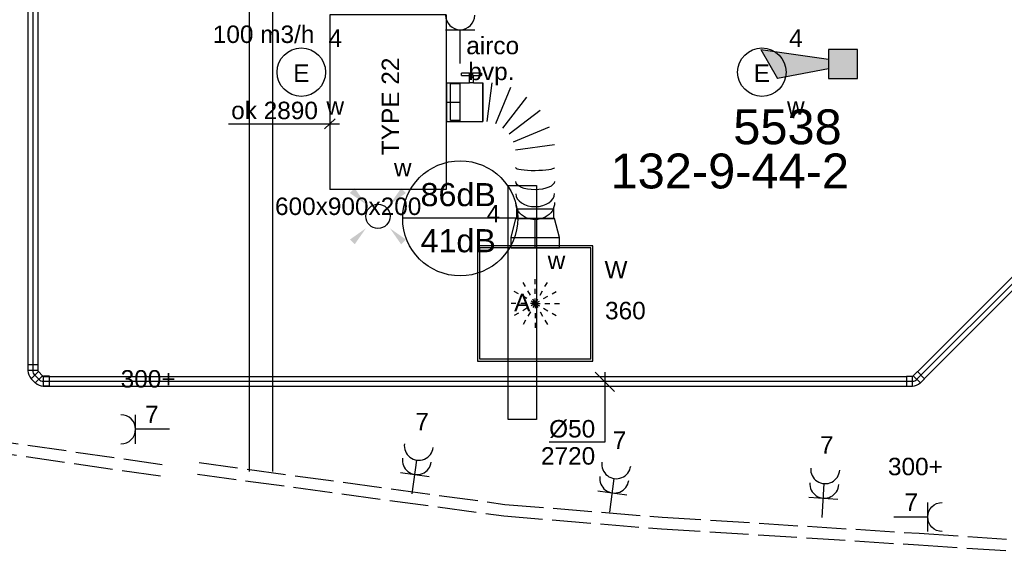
# Model space of a CAD drawing. Extents: x -257677 to 221252, y -185516 to 120782.
# Tile 92 of 171: x -48726 to -43647, y -55251 to -52439. Entities that reach past the tile are written whole.
import ezdxf
from ezdxf.enums import TextEntityAlignment as Align
from ezdxf.lldxf.tags import DXFTag

# ---------------------------------------------------------------- set-up
doc = ezdxf.new("R2010")
doc.units = 0
doc.header["$LTSCALE"] = 50
for name, pattern in [('AUSGEZOGEN', [0]), ('E_GOOT3', [5, 4, -1]), ('STREEPJES', [0.1, 0.05, -0.05])]:
    doc.linetypes.add(name, pattern=pattern)
doc.layers.get('0').update_dxf_attribs({"linetype": 'CONTINUOUS'})
for name, color, linetype in [('AIRCO', 3, 'CONTINUOUS'), ('brandmeld serienummer', 2, 'CONTINUOUS'), ('brandmelddecibels', 3, 'CONTINUOUS'), ('brandmeldserienummers', 1, 'CONTINUOUS'), ('EL6131--', 2, 'CONTINUOUS'), ('EL6131--_WG', 2, 'CONTINUOUS'), ('EL6222--', 3, 'CONTINUOUS'), ('EL6311--', 3, 'CONTINUOUS'), ('EL6511--', 3, 'CONTINUOUS'), ('EM6131--', 1, 'CONTINUOUS'), ('WL524---_D', 153, 'CONTINUOUS'), ('WL524---_HARTLIJN', 8, 'CONTINUOUS'), ('WL570---_TOEVOER', 3, 'CONTINUOUS'), ('WL570---_TOEVOER_HL', 8, 'CONTINUOUS'), ('WL570---_TOEVOER_RST', 2, 'CONTINUOUS'), ('WL570---_TOEVOER_RST_HL', 1, 'CONTINUOUS'), ('WL5911--_D', 2, 'CONTINUOUS'), ('WM524---', 1, 'CONTINUOUS'), ('WM570---_TOEVOER', 1, 'CONTINUOUS'), ('WM570---_TOEVOER_PR', 1, 'CONTINUOUS'), ('WM570---_TOEVOER_RST_PR', 1, 'CONTINUOUS')]:
    doc.layers.add(name, color=color, linetype=linetype)
doc.styles.add('BURO-018', font='ARIAL.TTF', dxfattribs={"height": 63})
doc.styles.add('BURO-025', font='ARIAL.TTF', dxfattribs={"height": 125})
tags = doc.linetypes.add('CENTER2', pattern=[28.575000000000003, 19.05, -3.175, 3.175, -3.175]).pattern_tags.tags
tags[10:11] = [DXFTag(74, 4), DXFTag(75, 0), DXFTag(340, '0'), DXFTag(46, 1.0), DXFTag(50, 0.0), DXFTag(44, 0.0), DXFTag(45, 0.0)]
tags[8:9] = [DXFTag(74, 4), DXFTag(75, 0), DXFTag(340, '0'), DXFTag(46, 1.0), DXFTag(50, 0.0), DXFTag(44, 0.0), DXFTag(45, 0.0)]
tags[6:7] = [DXFTag(74, 4), DXFTag(75, 0), DXFTag(340, '0'), DXFTag(46, 1.0), DXFTag(50, 0.0), DXFTag(44, 0.0), DXFTag(45, 0.0)]
tags[4:5] = [DXFTag(74, 4), DXFTag(75, 0), DXFTag(340, '0'), DXFTag(46, 1.0), DXFTag(50, 0.0), DXFTag(44, 0.0), DXFTag(45, 0.0)]

# ---------------------------------------------------------------- blocks, each defined once
blk = doc.blocks.new('E00411')
at = {"color": 0, "linetype": 'Continuous'}
blk.add_circle((0, 0), 1.25, dxfattribs=at)
for points in [[(-2.891705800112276, 2.395768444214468), (-2.395768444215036, 2.891705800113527), (-1.237436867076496, 1.237436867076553)], [(2.395768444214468, 2.891705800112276), (2.891705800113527, 2.395768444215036), (1.237436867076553, 1.237436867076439)], [(-2.395768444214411, -2.891705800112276), (-2.89170580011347, -2.395768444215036), (-1.237436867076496, -1.237436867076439)], [(2.89170580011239, -2.395768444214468), (2.395768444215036, -2.891705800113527), (1.237436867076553, -1.237436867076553)]]:
    blk.add_solid(points, dxfattribs=at)
at = {"color": 0, "linetype": 'Continuous', "style": 'BURO-018'}
for tag, height, p in [('E_SLET1', 1.8, (-2.842e-13, 4.641705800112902)), ('E_GROEP', 1.799999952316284, (0, 0)), ('E_GKAST', 1.799999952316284, (0, 0))]:
    blk.add_attdef(tag, text='', height=height, dxfattribs=at).set_placement(p, align=Align.MIDDLE)
at = {"color": 0, "linetype": 'Continuous', "style": 'BURO-018', "flags": 1}
for tag in ['E_MATCODE', 'E_SGROEP']:
    blk.add_attdef(tag, text='', height=1.799999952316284, dxfattribs=at).set_placement((0, 0), align=Align.MIDDLE)
blk = doc.blocks.new('1115B3')
at = {"color": 0, "linetype": 'Continuous'}
blk.add_circle((0, 3.5), 2.5, dxfattribs=at)
at = {"color": 0, "linetype": 'Continuous', "style": 'BURO-018'}
for tag, p in [('E_GKAST', (0, 11.5)), ('E_GROEP', (0, 8.5)), ('E_SGROEP', (4.5, 8.5)), ('E_ARMCODE', (0, 3.5)), ('E_SLET', (4.5, 2.5))]:
    blk.add_attdef(tag, text='', height=1.8, dxfattribs=at).set_placement(p, align=Align.MIDDLE)
blk = doc.blocks.new('*U748')
at = {"color": 0, "ltscale": 10}
for p, q in [((1.818989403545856e-12, 60.00000000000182, -2730), (6062.191036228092, 60.0000000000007, -2730)), ((1.818989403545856e-12, -59.99999999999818, -2730), (6062.191036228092, -59.9999999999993, -2730))]:
    blk.add_line(p, q, dxfattribs=at)
at = {"layer": 'EM6131--', "color": 1, "style": 'BURO-018'}
blk.add_attdef('POSNR', text='', height=90, dxfattribs=at).set_placement((0, 0), align=Align.MIDDLE)
blk = doc.blocks.new('111304A')
at = {"color": 0, "linetype": 'Continuous'}
for p, q in [((0, 1), (0, 4.5)), ((-1.5, 3), (1.5, 3))]:
    blk.add_line(p, q, dxfattribs=at)
for centre in [(0, 6), (0, 4.5)]:
    blk.add_arc(centre, 1.5, 180, 0, dxfattribs=at)
at = {"color": 0, "linetype": 'Continuous', "style": 'BURO-018'}
for tag, p in [('E_GKAST', (0, 11.5)), ('E_GROEP', (0, 8.5)), ('E_SGROEP', (4.5, 8.5))]:
    blk.add_attdef(tag, text='', height=1.8, dxfattribs=at).set_placement(p, align=Align.MIDDLE)
at = {"color": 0, "linetype": 'Continuous', "style": 'BURO-018', "flags": 1}
for tag, height, p in [('E_VERMCODE', 1.8, (13, 8.5)), ('E_MATCODE', 1.799999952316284, (0, 0))]:
    blk.add_attdef(tag, text='', height=height, dxfattribs=at).set_placement(p, align=Align.MIDDLE)
blk = doc.blocks.new('111304')
at = {"color": 0, "linetype": 'Continuous'}
for p, q in [((-1.5, 4.5), (1.5, 4.5)), ((0, 1), (0, 4.5))]:
    blk.add_line(p, q, dxfattribs=at)
blk.add_arc((0, 6), 1.5, 180, 0, dxfattribs=at)
at = {"color": 0, "linetype": 'Continuous', "style": 'BURO-018'}
for tag, p in [('E_GKAST', (0, 11.5)), ('E_GROEP', (0, 8.5)), ('E_SGROEP', (4.5, 8.5))]:
    blk.add_attdef(tag, text='', height=1.8, dxfattribs=at).set_placement(p, align=Align.MIDDLE)
at = {"color": 0, "linetype": 'Continuous', "style": 'BURO-018', "flags": 1}
for tag, height, p in [('E_VERMCODE', 1.8, (13, 8.5)), ('E_MATCODE', 1.799999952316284, (0, 0))]:
    blk.add_attdef(tag, text='', height=height, dxfattribs=at).set_placement(p, align=Align.MIDDLE)
blk = doc.blocks.new('E00028')
at = {"color": 0, "linetype": 'Continuous'}
for p, q in [((1.5, 11), (-1.5, 9.267949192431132)), ((1.5, 11), (0.5, 4)), ((-0.5, 4), (-1.5, 9.267949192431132)), ((-1.5, 4), (-1.5, 1)), ((1.5, 4), (-1.5, 4)), ((1.5, 1), (1.5, 4)), ((-1.5, 1), (1.5, 1))]:
    blk.add_line(p, q, dxfattribs=at)
for points in [[(-1.5, 9.267949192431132), (1.5, 11), (-0.5, 4), (0.5, 4)], [(-1.5, 4), (1.5, 4), (-1.5, 1), (1.5, 1)]]:
    blk.add_solid(points, dxfattribs=at)
at = {"color": 0, "linetype": 'Continuous', "style": 'BURO-018'}
blk.add_attdef('E_TEXT1', text='', height=1.8, dxfattribs=at).set_placement((0, 13.5), align=Align.MIDDLE)
at = {"color": 0, "linetype": 'Continuous', "style": 'BURO-018', "flags": 1}
blk.add_attdef('E_MATCODE', (0, 0), '', height=1.799999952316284, dxfattribs=at)
blk = doc.blocks.new('*U807')
at = {"color": 2, "ltscale": 10}
for p, q in [((449.9999999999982, 300, -2900), (-450.0000000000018, 300.0000000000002, -2900)), ((-450.0000000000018, -300, -2900), (-450.0000000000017, 300, -2900)), ((449.9999999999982, -300, -2900), (449.9999999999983, 300, -2900)), ((449.9999999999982, -300, -2900), (-450.0000000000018, -299.9999999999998, -2900))]:
    blk.add_line(p, q, dxfattribs=at)
at = {"layer": 'WL5911--_D', "color": 2, "style": 'BURO-025'}
blk.add_attdef('POSNR', text='', height=125, dxfattribs=at).set_placement((0, 0), align=Align.MIDDLE)
blk = doc.blocks.new('*U808')
at = {"color": 0, "ltscale": 10}
for p, q in [((297.5, 297.5, -2782.5), (-297.5, 297.5, -2782.5)), ((-297.5, 297.5, -2782.5), (-297.5, -297.5, -2782.5)), ((286.5, 286.5, -2782.5), (-286.5, 286.5, -2782.5)), ((-286.5, -286.5, -2782.5), (-286.5, 286.5, -2782.5)), ((286.5, -286.5, -2782.5), (286.5, 286.5, -2782.5)), ((297.5, -297.5, -2782.5), (297.5, 297.5, -2782.5)), ((-297.5, -297.5, -2782.5), (297.5, -297.5, -2782.5)), ((286.5, -286.5, -2782.5), (-286.5, -286.5, -2782.5))]:
    blk.add_line(p, q, dxfattribs=at)
at = {"color": 8, "linetype": 'STREEPJES', "ltscale": 10}
for q in [(-62.5, 108.2531754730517, -2782.5), (0, 125, -2782.5), (62.5, 108.2531754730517, -2782.5), (-108.2531754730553, 62.5, -2782.5), (108.2531754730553, 62.5, -2782.5), (-125, 0, -2782.5), (-108.2531754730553, -62.5, -2782.5), (-62.5, -108.2531754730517, -2782.5), (0, -125, -2782.5), (62.5, -108.2531754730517, -2782.5), (108.2531754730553, -62.5, -2782.5), (125, 0, -2782.5)]:
    blk.add_line((0, 0, -2782.5), q, dxfattribs=at)
at = {"layer": 'WL570---_TOEVOER_RST_HL', "linetype": 'CENTER2'}
blk.add_circle((0, 0, -2782.5), 0.075, dxfattribs=at)
at = {"layer": 'WL570---_TOEVOER_RST', "color": 1, "style": 'BURO-018'}
for tag in ['MC', 'Q']:
    blk.add_attdef(tag, text='', height=90, dxfattribs=at).set_placement((0, 0), align=Align.MIDDLE)
at = {"layer": 'WM570---_TOEVOER_RST_PR', "color": 1, "style": 'BURO-018'}
blk.add_attdef('POSNR', text='', height=90, dxfattribs=at).set_placement((0, 0), align=Align.MIDDLE)
blk = doc.blocks.new('*U908')
at = {"color": 0, "ltscale": 10}
for p, q in [((0, 100, -2960), (68.89988990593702, 100, -2960)), ((0, -100, -2960), (0, 100, -2960)), ((0, -100, -2960), (68.89988990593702, -100, -2960))]:
    blk.add_line(p, q, dxfattribs=at)
at = {"layer": 'WL570---_TOEVOER_HL', "linetype": 'CENTER2'}
blk.add_line((0, 0, -2960), (68.89988990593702, 0, -2960), dxfattribs=at)
at = {"layer": 'WM570---_TOEVOER_PR', "color": 1, "style": 'BURO-018'}
blk.add_attdef('POSNR', text='', height=90, dxfattribs=at).set_placement((0, 0), align=Align.MIDDLE)
blk = doc.blocks.new('*U909')
at = {"color": 0, "ltscale": 10}
for p, q in [((-53, 125, -2805), (0, 125, -2805)), ((-53, 125, -2805), (-53.00000000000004, -125, -2805)), ((0, 125, -2805), (99.09999999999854, 99.99999999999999, -2805)), ((0, 125, -2805), (-4.592425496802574e-14, -125, -2805)), ((0, 125, -2805), (-4.592425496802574e-14, -125, -2805)), ((0, 125, -2805), (-4.592425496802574e-14, -125, -2805)), ((99.09999999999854, 100, -2805), (99.0999999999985, -100, -2805)), ((99.09999999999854, 100, -2805), (99.0999999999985, -100, -2805)), ((99.09999999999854, 95, -2805), (148.5999999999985, 94.99999999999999, -2805)), ((148.5999999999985, 95, -2805), (148.5999999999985, -95, -2805)), ((148.5999999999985, 95, -2805), (148.5999999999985, -95, -2805)), ((0, -125, -2805), (99.09999999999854, -100, -2805)), ((99.09999999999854, -95, -2805), (148.5999999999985, -95.00000000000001, -2805)), ((-53, -125, -2805), (0, -125, -2805))]:
    blk.add_line(p, q, dxfattribs=at)
at = {"layer": 'WL570---_TOEVOER_RST_HL', "linetype": 'CENTER2'}
for p, q in [((-53, 0, -2805), (0, -9.735942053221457e-15, -2805)), ((0, 0, -2805), (99.09999999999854, -1.820437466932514e-14, -2805))]:
    blk.add_line(p, q, dxfattribs=at)
blk.add_circle((99.09999999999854, 0, -2805), 0.075, dxfattribs=at)
at = {"layer": 'WM570---_TOEVOER_RST_PR', "color": 1, "style": 'BURO-018'}
blk.add_attdef('POSNR', text='', height=90, dxfattribs=at).set_placement((0, 0), align=Align.MIDDLE)
blk = doc.blocks.new('*U910')
at = {"color": 2, "ltscale": 10}
for p, q in [((-9.69999999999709, 150.0000000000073, -2960), (-51.23601183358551, 150.0000000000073, -2960)), ((-51.23601183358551, 136.6666666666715, -2960), (-51.23601183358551, 150.0000000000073, -2960)), ((-51.23601183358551, 136.6666666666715, -2960), (-9.69999999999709, 136.6666666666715, -2960)), ((-9.69999999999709, 100, -2960), (-9.69999999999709, 150, -2960)), ((-9.69999999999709, 150, -2960), (7.442182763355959, 150, -2960)), ((7.442182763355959, 136.6666666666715, -2960), (7.442182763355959, 150, -2960)), ((49.56934516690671, 150.0000000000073, -2960), (7.442182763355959, 150.0000000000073, -2960)), ((7.442182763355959, 136.6666666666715, -2960), (49.56934516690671, 136.6666666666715, -2960)), ((9.69999999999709, 100, -2960), (9.69999999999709, 136.6666666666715, -2960)), ((49.56934516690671, 150.0000000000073, -2960), (51.23601183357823, 150.0000000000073, -2960)), ((49.56934516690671, 136.6666666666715, -2960), (49.56934516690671, 150.0000000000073, -2960)), ((51.23601183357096, 136.6666666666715, -2960), (49.56934516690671, 136.6666666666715, -2960)), ((51.23601183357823, 150.0000000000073, -2960), (51.23601183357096, 136.6666666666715, -2960)), ((-58.19999999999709, 95, -2960), (-107.6999999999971, 95, -2960)), ((-107.6999999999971, -95, -2960), (-107.6999999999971, 95, -2960)), ((-58.19999999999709, 100, -2960), (-9.69999999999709, 100, -2960)), ((-58.19999999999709, -100, -2960), (-58.19999999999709, 100, -2960)), ((9.69999999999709, 100, -2960), (58.19999999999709, 100, -2960)), ((58.19999999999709, 100, -2960), (58.19999999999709, -100, -2960)), ((-58.19999999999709, -95, -2960), (-107.6999999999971, -95, -2960)), ((-58.19999999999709, -100, -2960), (58.19999999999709, -100, -2960))]:
    blk.add_line(p, q, dxfattribs=at)
blk.add_spline([(9.650232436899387, 99.99518481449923, -2960), (9.50144043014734, 99.98093503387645, -2960), (9.25515078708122, 99.95783018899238, -2960), (8.913890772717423, 99.9268104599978, -2960), (8.481162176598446, 99.88913910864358, -2960), (7.961405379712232, 99.84635183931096, -2960), (7.359953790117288, 99.80019498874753, -2960), (6.682979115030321, 99.75255490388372, -2960), (5.93742803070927, 99.70538125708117, -2960), (5.130950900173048, 99.66060734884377, -2960), (4.271823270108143, 99.62007063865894, -2960), (3.368860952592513, 99.58543680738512, -2960), (2.431329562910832, 99.55813057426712, -2960), (1.468849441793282, 99.53927626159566, -2960), (0.4912969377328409, 99.5296507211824, -2960), (-0.4912969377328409, 99.5296507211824, -2960), (-1.468849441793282, 99.53927626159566, -2960), (-2.431329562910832, 99.55813057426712, -2960), (-3.368860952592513, 99.58543680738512, -2960), (-4.271823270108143, 99.62007063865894, -2960), (-5.130950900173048, 99.66060734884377, -2960), (-5.93742803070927, 99.70538125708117, -2960), (-6.682979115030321, 99.75255490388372, -2960), (-7.359953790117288, 99.80019498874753, -2960), (-7.961405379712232, 99.84635183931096, -2960), (-8.481162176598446, 99.88913910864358, -2960), (-8.913890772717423, 99.9268104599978, -2960), (-9.25515078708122, 99.95783018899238, -2960), (-9.50144043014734, 99.98093503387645, -2960), (-9.650232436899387, 99.99518481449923, -2960), (-9.69999999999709, 100, -2960)], degree=3, dxfattribs=at)
at = {"layer": 'WL570---_TOEVOER', "color": 1, "style": 'BURO-018'}
blk.add_attdef('I', text='', height=90, dxfattribs=at).set_placement((0, 0), align=Align.MIDDLE)
at = {"layer": 'WM570---_TOEVOER_PR', "color": 1, "style": 'BURO-018'}
blk.add_attdef('POSNR', text='', height=90, dxfattribs=at).set_placement((0, 0), align=Align.MIDDLE)
blk = doc.blocks.new('*U911')
at = {"color": 0, "ltscale": 10}
for p, q in [((0, -100, -2960), (0, 100, -2960)), ((22.31900011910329, -100, -2960), (48.64949963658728, 100, -2960)), ((142.6331159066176, 74.81716591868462, -2960), (65.43599738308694, -111.5531645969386, -2960)), ((104.0936395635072, -133.8721647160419, -2960), (226.8965210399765, 26.1676662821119, -2960)), ((295.697303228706, -42.6331159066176, -2960), (135.6574722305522, -165.4359973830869, -2960)), ((157.9764723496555, -204.0936395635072, -2960), (344.3468028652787, -126.8965210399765, -2960)), ((369.5296369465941, -220.8801373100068, -2960), (169.5296369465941, -247.2106368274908, -2960)), ((370.7167193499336, -599.2505421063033, -2960), (170.7167193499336, -599.2505421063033, -2960))]:
    blk.add_line(p, q, dxfattribs=at)
for centre, major_axis, ratio, start_param, end_param in [((269.5296369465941, -337.1075124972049, -2960), (-99.99999855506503, -0.1153423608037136), 0.1473356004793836, 0.0001699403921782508, 3.141762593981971), ((270.0116696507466, -471.199993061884, -2960), (-99.99756263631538, -0.7147472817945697), 0.6751303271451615, 0.001399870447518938, 3.142992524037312)]:
    blk.add_ellipse(centre, major_axis=major_axis, ratio=ratio, start_param=start_param, end_param=end_param, dxfattribs=at)
at = {"color": 0, "ltscale": 10, "extrusion": (0, 0, -1)}
for centre, major_axis, ratio, start_param, end_param in [((269.6949993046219, -408.7906884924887, -2960), (99.9993970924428, 0.369044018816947), 0.4294844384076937, 0.0005942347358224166, 3.142186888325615), ((270.4527337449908, -519.0311752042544, -2960), (99.9909287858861, 1.365350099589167), 0.8633940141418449, 0.003827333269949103, 3.145419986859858)]:
    blk.add_ellipse(centre, major_axis=major_axis, ratio=ratio, start_param=start_param, end_param=end_param, dxfattribs=at)
at = {"layer": 'WM570---_TOEVOER_PR', "color": 1, "style": 'BURO-018'}
blk.add_attdef('POSNR', text='', height=90, dxfattribs=at).set_placement((0, 0), align=Align.MIDDLE)
blk = doc.blocks.new('*U1034')
at = {"color": 0, "ltscale": 10}
for p, q in [((31, 25, -2750), (1891.259583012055, 25.00000000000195, -2750)), ((31, -25, -2750), (1891.259583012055, -24.99999999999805, -2750))]:
    blk.add_line(p, q, dxfattribs=at)
at = {"layer": 'WL524---_HARTLIJN', "linetype": 'CENTER2'}
blk.add_line((0, 0, -2750), (1921.259583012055, 2.015383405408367e-12, -2750), dxfattribs=at)
at = {"layer": 'WL524---_D', "color": 1, "style": 'BURO-018'}
blk.add_attdef('POSNR', text='', height=90, dxfattribs=at).set_placement((0, 0), align=Align.MIDDLE)
blk = doc.blocks.new('*U1035')
at = {"color": 0, "ltscale": 10}
for p, q in [((-44, 26.25, -2750.000000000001), (-14, 26.25000000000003, -2750.000000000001)), ((-44, 26.25, -2750.000000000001), (-43.99999999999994, -26.25, -2750.000000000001)), ((-14, 26.25, -2750.000000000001), (-12.75, 25, -2750.000000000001)), ((-14, 26.25, -2750.000000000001), (-13.99999999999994, -26.25, -2750.000000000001)), ((-12.75, 25, -2750.000000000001), (-8.662058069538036, 26.69328098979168, -2750.000000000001)), ((12.55114536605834, 49.6742513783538, -2750.000000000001), (-8.66205806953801, 28.46104794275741, -2750.000000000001)), ((-8.662058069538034, 28.46104794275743, -2750.000000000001), (-8.662058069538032, 26.69328098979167, -2750.000000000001)), ((28.46104794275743, -8.662058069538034, -2750.000000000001), (-8.662058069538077, 28.46104794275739, -2750.000000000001)), ((49.6742513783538, 12.55114536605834, -2750.000000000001), (12.55114536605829, 49.67425137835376, -2750.000000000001)), ((49.6742513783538, 12.55114536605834, -2750.000000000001), (28.46104794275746, -8.662058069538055, -2750.000000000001)), ((-44, -26.25, -2750.000000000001), (-14, -26.24999999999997, -2750.000000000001)), ((-14, -26.25, -2750.000000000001), (-12.75, -25, -2750.000000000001)), ((28.46104794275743, -8.662058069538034, -2750.000000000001), (26.69328098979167, -8.662058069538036, -2750.000000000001))]:
    blk.add_line(p, q, dxfattribs=at)
blk.add_arc((-12.75000000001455, 30.78122292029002, -2750.000000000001), 55.78122292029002, 270.000000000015, 314.9999999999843, dxfattribs=at)
at = {"layer": 'WL524---_HARTLIJN', "linetype": 'CENTER2'}
for p, q in [((-14, 0, -2750.000000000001), (-12.75, 1.311238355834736e-15, -2750.000000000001)), ((9.899494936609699, 9.899494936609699, -2750.000000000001), (9.015611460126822, 9.015611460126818, -2750.000000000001))]:
    blk.add_line(p, q, dxfattribs=at)
blk.add_arc((-12.75, 30.78122292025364, -2750.000000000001), 30.78122292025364, 270.0000000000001, 315.0000000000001, dxfattribs=at)
at = {"layer": 'WL524---_D', "color": 1, "style": 'BURO-018'}
blk.add_attdef('POSNR', text='', height=90, dxfattribs=at).set_placement((0, 0), align=Align.MIDDLE)
blk = doc.blocks.new('*U1036')
at = {"color": 0, "ltscale": 10}
for p, q in [((-12.75, 25, -2750.000000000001), (-14.00000000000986, 25, -2750.000000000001)), ((-12.75, 25, -2750.000000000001), (-8.662058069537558, 26.69328098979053, -2750.000000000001)), ((13.25825214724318, 50.38135815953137, -2750.000000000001), (-8.662058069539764, 28.46104794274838, -2750.000000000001)), ((-8.662058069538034, 28.46104794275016, -2750.000000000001), (-8.662058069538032, 26.69328098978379, -2750.000000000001)), ((28.46104794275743, -8.66205806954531, -2750.000000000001), (-8.662058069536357, 28.46104794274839, -2750.000000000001)), ((50.38135815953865, 13.25825214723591, -2750.000000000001), (13.25825214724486, 50.38135815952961, -2750.000000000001)), ((50.38135815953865, 13.25825214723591, -2750.000000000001), (28.4610479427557, -8.66205806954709, -2750.000000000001)), ((-12.75, -25, -2750.000000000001), (-14.00000000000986, -25, -2750.000000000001)), ((28.46104794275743, -8.66205806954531, -2750.000000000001), (26.69328098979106, -8.662058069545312, -2750.000000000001))]:
    blk.add_line(p, q, dxfattribs=at)
blk.add_arc((-12.75000000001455, 30.78122292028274, -2750.000000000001), 55.78122292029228, 270.0000000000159, 314.9999999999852, dxfattribs=at)
at = {"layer": 'WL524---_HARTLIJN', "linetype": 'CENTER2'}
for p, q in [((-44, 0, -2750.000000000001), (-12.75000000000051, 3.816391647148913e-14, -2750.000000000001)), ((9.899494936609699, 9.899494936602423, -2750.000000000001), (9.015611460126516, 9.015611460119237, -2750.000000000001))]:
    blk.add_line(p, q, dxfattribs=at)
blk.add_arc((-12.75, 30.78122292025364, -2750.000000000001), 30.78122292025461, 270.0000000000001, 315.0000000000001, dxfattribs=at)
at = {"layer": 'WL524---_D', "color": 1, "style": 'BURO-018'}
blk.add_attdef('POSNR', text='', height=90, dxfattribs=at).set_placement((0, 0), align=Align.MIDDLE)
blk = doc.blocks.new('E001611207146')
at = {"color": 0}
for p, q in [((-12.07, -1.46), (-12.07, 1.46)), ((-12.07, 1.46), (12.07, 1.46)), ((12.07, 1.46), (12.07, -1.46)), ((12.07, -1.46), (-12.07, -1.46))]:
    blk.add_line(p, q, dxfattribs=at)
at = {"color": 0, "linetype": 'Continuous', "style": 'BURO-018'}
for tag, p in [('E_GKAST', (0, 8)), ('E_GROEP', (0, 5)), ('E_SGROEP', (4.5, 5)), ('E_ARMCODE', (0, 0)), ('E_SLET', (4.5, -3))]:
    blk.add_attdef(tag, text='', height=1.8, dxfattribs=at).set_placement(p, align=Align.MIDDLE)
blk = doc.blocks.new('*U1087')
at = {"color": 0, "ltscale": 10}
for p, q in [((30.0000000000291, 25.00000000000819, -2750.000000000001), (734.8034738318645, 25.00000000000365, -2750.000000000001)), ((30.0000000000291, -24.99999999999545, -2750.000000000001), (734.8034738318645, -24.99999999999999, -2750.000000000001))]:
    blk.add_line(p, q, dxfattribs=at)
at = {"layer": 'WL524---_HARTLIJN', "linetype": 'CENTER2'}
blk.add_line((0, 8.185452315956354e-12, -2750.000000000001), (764.8034738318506, 8.822279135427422e-12, -2750.000000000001), dxfattribs=at)
at = {"layer": 'WL524---_D', "color": 1, "style": 'BURO-018'}
blk.add_attdef('POSNR', text='', height=90, dxfattribs=at).set_placement((0, 0), align=Align.MIDDLE)
blk = doc.blocks.new('*U1088')
at = {"color": 0, "ltscale": 10}
for p, q in [((0, 25, -2750.000000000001), (4451.118226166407, 25, -2750.000000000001)), ((0, -25, -2750.000000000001), (0, 25, -2750.000000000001)), ((0, -25, -2750.000000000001), (4451.118226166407, -25, -2750.000000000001))]:
    blk.add_line(p, q, dxfattribs=at)
at = {"layer": 'WL524---_HARTLIJN', "linetype": 'CENTER2'}
blk.add_line((0, 0, -2750.000000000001), (4481.118226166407, 0, -2750.000000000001), dxfattribs=at)
at = {"layer": 'WL524---_D', "color": 1, "style": 'BURO-018'}
blk.add_attdef('POSNR', text='', height=90, dxfattribs=at).set_placement((0, 0), align=Align.MIDDLE)
blk = doc.blocks.new('*U1089')
at = {"color": 0, "ltscale": 10}
for p, q in [((-44, 26.25000000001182, -2750.000000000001), (-14.00000000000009, 26.25000000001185, -2750.000000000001)), ((-44, 26.25000000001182, -2750.000000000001), (-43.99999999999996, -26.2499999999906, -2750.000000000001)), ((-14, 26.25000000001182, -2750.000000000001), (-12.75000000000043, 25.00000000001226, -2750.000000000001)), ((-14, 26.25000000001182, -2750.000000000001), (-13.99999999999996, -26.2499999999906, -2750.000000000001)), ((-8.662058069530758, -28.46104794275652, -2750.000000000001), (28.46104794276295, 8.662058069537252, -2750.000000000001)), ((28.46104794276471, 8.662058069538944, -2750.000000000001), (26.69328098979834, 8.662058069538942, -2750.000000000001)), ((49.67425137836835, -12.55114536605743, -2750.000000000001), (28.46104794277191, 8.662058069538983, -2750.000000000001)), ((-44, -26.24999999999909, -2750.000000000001), (-14.00000000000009, -26.24999999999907, -2750.000000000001)), ((-14, -26.24999999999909, -2750.000000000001), (-12.75000000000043, -24.99999999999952, -2750.000000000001)), ((-12.75, -24.99999999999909, -2750.000000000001), (-8.662058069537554, -26.69328098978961, -2750.000000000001)), ((-8.662058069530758, -28.46104794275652, -2750.000000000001), (-8.66205806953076, -26.69328098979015, -2750.000000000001)), ((12.55114536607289, -49.67425137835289, -2750.000000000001), (-8.662058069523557, -28.46104794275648, -2750.000000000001)), ((12.55114536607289, -49.67425137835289, -2750.000000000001), (49.6742513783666, -12.55114536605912, -2750.000000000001))]:
    blk.add_line(p, q, dxfattribs=at)
blk.add_arc((-12.75, -30.78122292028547, -2750.000000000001), 55.78122292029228, 45.00000000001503, 89.99999999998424, dxfattribs=at)
at = {"layer": 'WL524---_HARTLIJN', "linetype": 'CENTER2'}
for p, q in [((-14, 9.094947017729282e-13, -2750.000000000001), (-12.75000000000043, 9.10535535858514e-13, -2750.000000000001)), ((9.899494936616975, -9.89949493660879, -2750.000000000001), (9.01561146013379, -9.015611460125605, -2750.000000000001))]:
    blk.add_line(p, q, dxfattribs=at)
blk.add_arc((-12.75, -30.78122292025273, -2750.000000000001), 30.78122292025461, 45.00000000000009, 90.00000000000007, dxfattribs=at)
at = {"layer": 'WL524---_D', "color": 1, "style": 'BURO-018'}
blk.add_attdef('POSNR', text='', height=90, dxfattribs=at).set_placement((0, 0), align=Align.MIDDLE)

msp = doc.modelspace()

# ---------------------------------------------------------------- linework, layer by layer
at = {"layer": 'brandmelddecibels'}
msp.add_line((-46156.86599701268, -53462.56458749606), (-46750.27107179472, -53462.56458749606), dxfattribs=at)
msp.add_circle((-46453.56853440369, -53462.56458749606), 296.7025373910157, dxfattribs=at)
at = {"layer": 'EL6131--_WG', "linetype": 'E_GOOT3'}
for p, q in [((-47990.97785484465, -54733.28691750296, 3000), (-50101.50714593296, -54429.60048859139, 3000)), ((-47999.52331007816, -54792.67525975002, 3000), (-50112.09627090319, -54488.69476490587, 3000)), ((-47800.06726879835, -54722.09457337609, 3000), (-46222.66986791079, -54937.35155497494, 3000)), ((-47808.17988247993, -54781.54358934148, 3000), (-46229.17019017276, -54997.0205896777, 3000)), ((-46222.66986791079, -54937.35155497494, 3000), (-45411.45462867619, -55003.52889491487, 3000)), ((-46229.17019017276, -54997.0205896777, 3000), (-45415.76436087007, -55063.37663363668, 3000)), ((-45411.45462867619, -55003.52889491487, 3000), (-44085.57982311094, -55086.34077039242, 3000)), ((-45415.76436087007, -55063.37663363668, 3000), (-44089.19649942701, -55146.23179620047, 3000)), ((-44085.57982311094, -55086.34077039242, 3000), (-42495.47510023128, -55191.47252046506, 3000)), ((-44089.19649942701, -55146.23179620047, 3000), (-42498.9682128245, -55251.37075219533, 3000))]:
    msp.add_line(p, q, dxfattribs=at)
at = {"layer": 'WL570---_TOEVOER', "color": 1}
for p, q in [((-47098.62875296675, -52949.77972050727, -2700), (-47152.82750038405, -53001.73154422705, -2700)), ((-47648.35515990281, -52975.68660462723, -2700), (-47076.74723680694, -52975.68660462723, -2700))]:
    msp.add_line(p, q, dxfattribs=at)
at = {"layer": 'WM524---'}
for p, q in [((-45657.37523015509, -54355.63687846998, 2750), (-45757.31000143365, -54255.63687846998, 2750)), ((-45707.34261579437, -54255.63687846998, 2750), (-45707.34261579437, -54617.36945391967, 2750)), ((-45707.34261579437, -54617.36945391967, 2750), (-45994.98927336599, -54617.36945391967, 2750))]:
    msp.add_line(p, q, dxfattribs=at)

# ---------------------------------------------------------------- block references
at = {"layer": 'AIRCO', "rotation": 90}
msp.add_blockref('*U807', (-46826.68567700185, -52863.83810416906, 2960), dxfattribs=at)
at = {"layer": 'EL6131--', "rotation": 90}
msp.add_blockref('*U748', (-47479.74336935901, -54768.05085760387, 2730), dxfattribs=at)
at = {"layer": 'EL6222--'}
ref = msp.add_blockref('111304', (-46454.03361392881, -52715.00982943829), dxfattribs=dict(at, xscale=50, yscale=50, zscale=50))
ref.add_attrib('E_GROEP', '15', dxfattribs={"layer": '0', "color": 1, "linetype": 'Continuous', "height": 90, "style": 'BURO-018'}).set_placement((-46459.36747990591, -52342.02405451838), align=Align.MIDDLE)
ref = msp.add_blockref('111304', (-47903.57902597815, -54550.11300169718), dxfattribs=dict(at, xscale=50, yscale=50, zscale=50, rotation=90))
ref.add_attrib('E_GROEP', '7', dxfattribs={"layer": '0', "color": 1, "linetype": 'Continuous', "height": 90, "style": 'BURO-018'}).set_placement((-48043.79764956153, -54473.53653493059), align=Align.MIDDLE)
ref = msp.add_blockref('111304A', (-46707.5068996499, -54931.74514532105), dxfattribs=dict(at, xscale=50, yscale=50, zscale=50, rotation=352.2294232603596))
ref.add_attrib('E_GROEP', '7', dxfattribs={"layer": '0', "color": 1, "linetype": 'Continuous', "height": 90, "style": 'BURO-018'}).set_placement((-46650.04402109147, -54510.64774852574), align=Align.MIDDLE)
ref = msp.add_blockref('111304A', (-45689.20915097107, -55027.06409325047), dxfattribs=dict(at, xscale=50, yscale=50, zscale=50, rotation=352.2294232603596))
ref.add_attrib('E_GROEP', '7', dxfattribs={"layer": '0', "color": 1, "linetype": 'Continuous', "height": 90, "style": 'BURO-018'}).set_placement((-45631.74627241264, -54605.96669645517), align=Align.MIDDLE)
ref = msp.add_blockref('111304A', (-44589.63180185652, -55054.85854482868), dxfattribs=dict(at, xscale=50, yscale=50, zscale=50, rotation=356.4260125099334))
ref.add_attrib('E_GROEP', '7', dxfattribs={"layer": '0', "color": 1, "linetype": 'Continuous', "height": 90, "style": 'BURO-018'}).set_placement((-44563.13840473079, -54630.68511342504), align=Align.MIDDLE)
ref = msp.add_blockref('111304', (-44267.16396843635, -55002.20667731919), dxfattribs=dict(at, xscale=-50, yscale=50, zscale=50, rotation=270))
ref.add_attrib('E_GROEP', '7', dxfattribs={"layer": '0', "color": 1, "linetype": 'Continuous', "height": 90, "style": 'BURO-018'}).set_placement((-44126.94534485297, -54925.6302105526), align=Align.MIDDLE)
at = {"layer": 'EL6311--', "linetype": 'AUSGEZOGEN'}
ref = msp.add_blockref('1115B3', (-47273.17046123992, -52883.9898890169), dxfattribs=dict(at, xscale=50, yscale=50, zscale=50))
ref.add_attrib('E_ARMCODE', 'E', dxfattribs={"layer": '0', "color": 1, "linetype": 'Continuous', "height": 90, "style": 'BURO-018'}).set_placement((-47273.17046123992, -52713.98988424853), align=Align.MIDDLE)
ref.add_attrib('E_SLET', 'w', dxfattribs={"layer": '0', "color": 1, "linetype": 'Continuous', "height": 90, "style": 'BURO-018'}).set_placement((-47098.17046123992, -52883.9898890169), align=Align.MIDDLE)
ref.add_attrib('E_GROEP', '4', dxfattribs={"layer": '0', "color": 1, "linetype": 'Continuous', "height": 90, "style": 'BURO-018'}).set_placement((-47098.17046123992, -52533.9898890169), align=Align.MIDDLE)
ref = msp.add_blockref('1115B3', (-44897.57141836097, -52883.9898890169), dxfattribs=dict(at, xscale=50, yscale=50, zscale=50))
ref.add_attrib('E_ARMCODE', 'E', dxfattribs={"layer": '0', "color": 1, "linetype": 'Continuous', "height": 90, "style": 'BURO-018'}).set_placement((-44897.57141836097, -52713.98988424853), align=Align.MIDDLE)
ref.add_attrib('E_SLET', 'w', dxfattribs={"layer": '0', "color": 1, "linetype": 'Continuous', "height": 90, "style": 'BURO-018'}).set_placement((-44722.57141836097, -52883.9898890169), align=Align.MIDDLE)
ref.add_attrib('E_GROEP', '4', dxfattribs={"layer": '0', "color": 1, "linetype": 'Continuous', "height": 90, "style": 'BURO-018'}).set_placement((-44722.57141836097, -52533.9898890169), align=Align.MIDDLE)
ref = msp.add_blockref('E00411', (-46878.10514781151, -53452.13051552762), dxfattribs=dict(at, xscale=50, yscale=50, zscale=50))
ref.add_attrib('E_SLET1', 'w', dxfattribs={"layer": '0', "color": 1, "linetype": 'Continuous', "height": 90, "style": 'BURO-018'}).set_placement((-46750.12680919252, -53200.99987262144), align=Align.MIDDLE)
at = {"layer": 'EL6311--'}
ref = msp.add_blockref('E001611207146', (-46133.58494746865, -53896.5477905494), dxfattribs=dict(at, xscale=50, yscale=50, zscale=50, rotation=90))
ref.add_attrib('E_ARMCODE', 'A', dxfattribs={"layer": '0', "color": 1, "linetype": 'Continuous', "height": 90, "style": 'BURO-018'}).set_placement((-46133.58494746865, -53896.5477905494), align=Align.MIDDLE)
ref.add_attrib('E_SLET', 'w', dxfattribs={"layer": '0', "color": 1, "linetype": 'Continuous', "height": 90, "style": 'BURO-018'}).set_placement((-45957.05764705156, -53679.4301205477), align=Align.MIDDLE)
ref.add_attrib('E_GROEP', '4', dxfattribs={"layer": '0', "color": 1, "linetype": 'Continuous', "height": 90, "style": 'BURO-018'}).set_placement((-46282.39109228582, -53438.09550104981), align=Align.MIDDLE)
at = {"layer": 'EL6511--', "xscale": 50, "yscale": 50, "zscale": 50, "rotation": 89.99991662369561}
msp.add_blockref('E00028', (-44353.57902597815, -52667.5285322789), dxfattribs=at)
at = {"layer": 'WL524---_D'}
for name, p, rotation in [('*U1034', (-48658.08994750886, -52326.07101725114, 2750), 269.9999999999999), ('*U1087', (-43557.26231047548, -53751.64557601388, 2750.000000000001), 225), ('*U1035', (-48658.08994750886, -54261.33060026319, 2750.000000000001), 269.9999999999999), ('*U1036', (-48617.07775420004, -54302.34279357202, 2750.000000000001), 314.9999999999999), ('*U1089', (-44107.95952803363, -54302.34279357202, 2750.000000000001), 225)]:
    msp.add_blockref(name, p, dxfattribs=dict(at, rotation=rotation))
msp.add_blockref('*U1088', (-48603.07775420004, -54302.34279357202, 2750.000000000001), dxfattribs=at)
at = {"layer": 'WL570---_TOEVOER'}
for name, p in [('*U910', (-46395.43274594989, -52863.62870234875, 2960)), ('*U908', (-46522.53263585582, -52863.62870234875, 2960)), ('*U911', (-46337.23274594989, -52863.62870234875, 2960))]:
    msp.add_blockref(name, p, dxfattribs=at)
at = {"layer": 'WL570---_TOEVOER_RST', "rotation": 90}
msp.add_blockref('*U909', (-46066.51602659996, -53561.97924445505, 2805), dxfattribs=at)
at = {"layer": 'WL570---_TOEVOER_RST'}
ref = msp.add_blockref('*U808', (-46066.51602659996, -53901.47924445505, 2782.5), dxfattribs=at)
ref.add_attrib('Q', '360', dxfattribs={"color": 1, "height": 90, "style": 'BURO-018'}).set_placement((-45601.67874016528, -53938.19149206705), align=Align.MIDDLE)
ref.add_attrib('MC', 'W', dxfattribs={"color": 1, "height": 90, "style": 'BURO-018'}).set_placement((-45650.04423622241, -53726.78206257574), align=Align.MIDDLE)

# ---------------------------------------------------------------- texts
at = {"layer": 'AIRCO', "color": 1, "style": 'BURO-018'}
msp.add_text('TYPE 22', height=90, rotation=90, dxfattribs=at).set_placement((-46768.67674754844, -53137.06268468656, -2700))
at = {"layer": 'brandmeld serienummer', "color": 1, "style": 'BURO-018'}
msp.add_text('5538', height=180, dxfattribs=at).set_placement((-45045.30561475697, -53080.78233961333))
at = {"layer": 'brandmelddecibels', "color": 2, "style": 'BURO-018'}
for s, p in [('86dB', (-46463.97485226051, -53399.86453729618)), ('41dB', (-46463.97485226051, -53637.49462446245))]:
    msp.add_text(s, height=119.07, dxfattribs=at).set_placement(p, align=Align.CENTER)
at = {"layer": 'brandmeldserienummers', "color": 1, "style": 'BURO-018'}
msp.add_text('132-9-44-2', height=180, dxfattribs=at).set_placement((-45678.11121068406, -53308.53794289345))
at = {"layer": 'EL6222--', "color": 1, "style": 'BURO-018'}
for s, p in [('airco', (-46422.34448204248, -52616.65524663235)), ('300+', (-48204.90249501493, -54335.00353866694)), ('300+', (-44247.3207176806, -54787.09721428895))]:
    msp.add_text(s, height=90, dxfattribs=at).set_placement(p)
at = {"layer": 'EL6222--', "color": 1, "insert": (-46411.66966069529, -52660.30706272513), "char_height": 90, "attachment_point": 1, "style": 'BURO-018'}
msp.add_mtext_dynamic_manual_height_columns('bvp.', width=259.5107799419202, gutter_width=450, heights=[0], dxfattribs=at)
at = {"layer": 'WL570---_TOEVOER', "color": 1, "style": 'BURO-018'}
for s, p in [('ok 2890', (-47635.01002467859, -52951.35083541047, -2700)), ('600x900x200', (-47408.92625825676, -53445.50865953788, -2700))]:
    msp.add_text(s, height=90, dxfattribs=at).set_placement(p)
at = {"layer": 'WM524---', "style": 'BURO-018'}
for s, p in [('%%c50', (-45994.98927336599, -54592.36945391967, 2750)), ('2720', (-46037.04247936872, -54732.36945391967, 2750))]:
    msp.add_text(s, height=90, dxfattribs=at).set_placement(p)
at = {"layer": 'WM570---_TOEVOER', "style": 'BURO-018'}
msp.add_text('100 m3/h', height=90, dxfattribs=at).set_placement((-47729.80969243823, -52558.63415261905, -2700))

doc.saveas('drawing.dxf')
